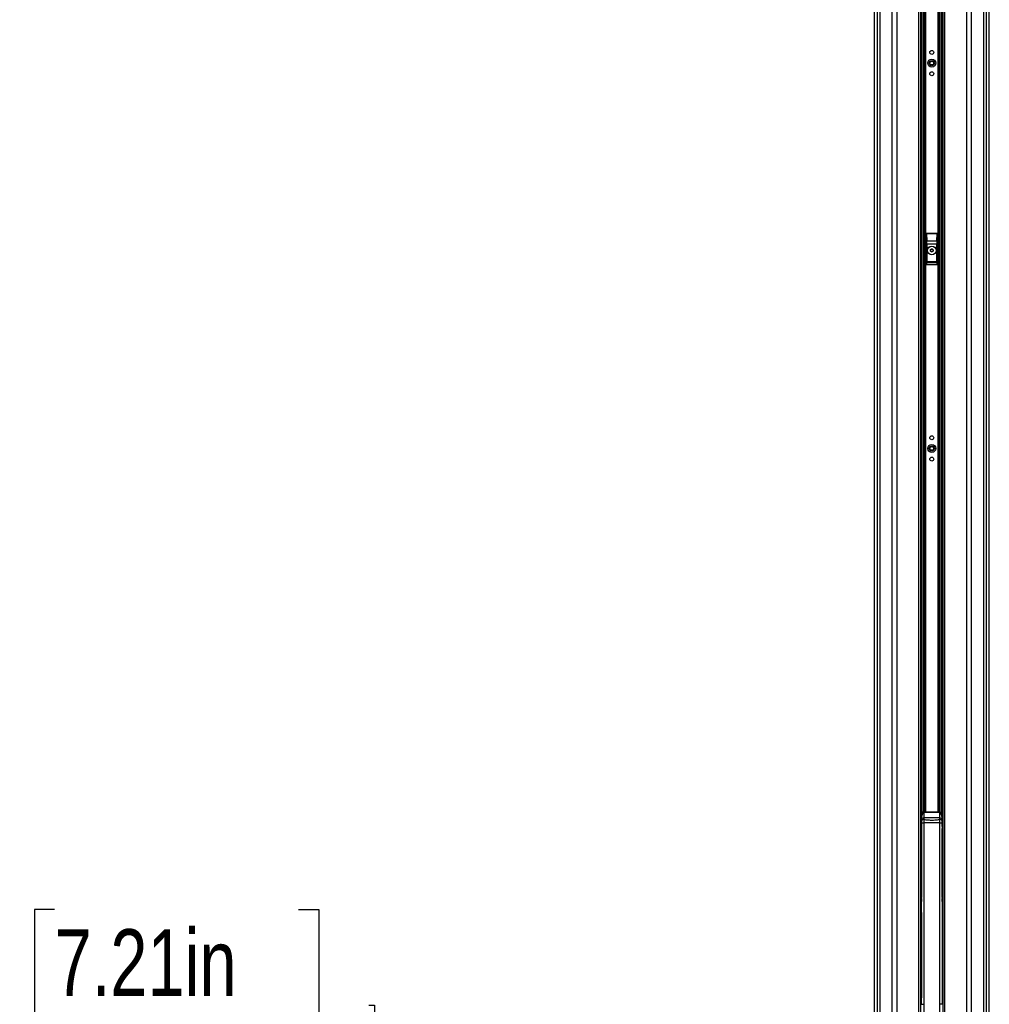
# Model space of a CAD drawing. Header units: millimetres. Extents: x 20 to 26560, y 16 to 18133.
# Tile 96 of 106: x 20504 to 22689, y 1923 to 4141. Entities that reach past the tile are written whole.
import ezdxf

# ---------------------------------------------------------------- set-up
doc = ezdxf.new("R2010")
doc.units = ezdxf.units.MM
doc.header["$LTSCALE"] = 2
doc.layers.add('COMPONENT_GEOMETRY', color=7, linetype='Continuous')
doc.styles.add('SLDTEXTSTYLE0', font='TXT', dxfattribs={"width": 0.75})
doc.dimstyles.new('SLDDIMSTYLE1', dxfattribs={"dimtxt": 150, "dimasz": 6.604, "dimexe": 0, "dimexo": 0.0625, "dimgap": 37.5, "dimtad": 0, "dimtih": 1, "dimtoh": 1, "dimdec": 0, "dimrnd": 1e-09, "dimzin": 12, "dimdsep": 46, "dimtxsty": 'SLDTEXTSTYLE0', "dimsah": 1, "dimcen": 0.09, "dimadec": 0, "dimazin": 3, "dimtfac": 1, "dimtdec": 0, "dimtofl": 0, "dimtmove": 0, "dimatfit": 3, "dimfxl": 1, "dimfrac": 2, "dimtolj": 1, "dimtzin": 12, "dimarcsym": 0})

# ---------------------------------------------------------------- blocks, each defined once
blk = doc.blocks.new('_D_6')
at = {"layer": 'COMPONENT_GEOMETRY', "color": 7}
for p, q in [((20582.9, 2137.2), (20537.2, 2137.2)), ((20537.2, 2137.2), (20537.2, 1899.1)), ((21132.7, 2137.2), (21178.4, 2137.2)), ((21178.4, 2137.2), (21178.4, 1899.1)), ((21291.1, 1921.2), (21303.8, 1921.2)), ((21303.8, 1921.2), (21303.8, 1694.5)), ((20537.2, 1899.1), (20582.9, 1899.1)), ((21178.4, 1899.1), (21132.7, 1899.1)), ((22359, 1694.5), (21297.4, 1694.5)), ((21303.8, 1328.2), (21303.8, 1694.5)), ((21715.1, 1328.2), (21297.4, 1328.2))]:
    blk.add_line(p, q, dxfattribs=at)
for points in [[(21303.8, 1694.5), (21302.7, 1687.8), (21304.8, 1687.8)], [(21303.8, 1328.2), (21304.8, 1334.8), (21302.7, 1334.8)]]:
    blk.add_solid(points, dxfattribs=at)
at = {"layer": 'COMPONENT_GEOMETRY', "color": 7, "char_height": 150, "attachment_point": 1, "style": 'SLDTEXTSTYLE0'}
for s, insert in [('7.21in', (20582.9, 2092.5)), ('183mm', (20504.1, 1868))]:
    blk.add_mtext(s, dxfattribs=dict(at, insert=insert))

msp = doc.modelspace()

# ---------------------------------------------------------------- linework, layer by layer
at = {"color": 7, "linetype": 'Continuous', "lineweight": 25}
for p, q in [((22429.93, 5984.44), (22429.93, 1767.45)), ((22689.06, 1767.45), (22689.06, 5984.44)), ((22534.86, 1767.45), (22534.86, 5365.36)), ((22584.14, 5365.2), (22584.14, 1767.45)), ((22547.49, 3659.45), (22547.67, 3659.27)), ((22571.5, 3659.45), (22547.49, 3659.45)), ((22571.32, 3659.27), (22571.5, 3659.45)), ((22546.5, 3658.45), (22546.5, 3590.45)), ((22546.67, 3658.28), (22546.5, 3658.45)), ((22547, 3642.7), (22546.67, 3658.28)), ((22547.67, 3659.27), (22547.67, 3658.65)), ((22547.67, 3659.27), (22571.32, 3659.27)), ((22547.67, 3658.65), (22548, 3643.07)), ((22571.32, 3658.65), (22547.67, 3658.65)), ((22548, 3643.07), (22570.99, 3643.07)), ((22570.99, 3643.07), (22571.32, 3658.65)), ((22571.32, 3659.27), (22571.32, 3658.65)), ((22572.32, 3658.28), (22571.99, 3642.7)), ((22572.5, 3658.45), (22572.32, 3658.28)), ((22572.5, 3590.45), (22572.5, 3658.45)), ((22547.08, 3596.34), (22547.08, 3635.58)), ((22547.08, 3635.58), (22548.07, 3635.58)), ((22548.07, 3635.58), (22548.07, 3596.34)), ((22570.92, 3635.58), (22548.07, 3635.58)), ((22556.47, 3619.76), (22556.52, 3623.23)), ((22559.44, 3617.99), (22556.47, 3619.76)), ((22556.52, 3623.23), (22559.55, 3624.92)), ((22562.47, 3619.67), (22559.44, 3617.99)), ((22559.55, 3624.92), (22562.52, 3623.14)), ((22562.52, 3623.14), (22562.47, 3619.67)), ((22570.92, 3596.34), (22570.92, 3635.58)), ((22571.92, 3635.58), (22570.92, 3635.58)), ((22571.92, 3635.58), (22571.92, 3596.34)), ((22547.08, 3596.34), (22548.07, 3596.34)), ((22570.96, 3594.36), (22548.03, 3594.36)), ((22548.07, 3596.34), (22570.92, 3596.34)), ((22571.92, 3596.34), (22570.92, 3596.34)), ((22547.49, 3589.45), (22571.5, 3589.45)), ((22547.58, 3590.53), (22571.41, 3590.53)), ((22534.9, 2351.45), (22534.86, 2351.45)), ((22534.9, 2339.45), (22534.9, 2353.95)), ((22538.62, 2354.95), (22535.9, 2354.95)), ((22538.62, 2354.93), (22539.09, 2354.91)), ((22541.75, 2356.45), (22541.5, 2356.01)), ((22541.5, 2356.01), (22541.5, 2355.49)), ((22541.5, 2355.49), (22541.5, 2343.28)), ((22577.5, 2355.49), (22541.5, 2355.49)), ((22577.25, 2356.45), (22541.75, 2356.45)), ((22577.5, 2356.01), (22577.25, 2356.45)), ((22577.5, 2355.49), (22577.5, 2356.01)), ((22577.5, 2343.28), (22577.5, 2355.49)), ((22579.9, 2354.91), (22580.37, 2354.93)), ((22583.1, 2354.95), (22580.37, 2354.95)), ((22584.1, 2353.95), (22584.1, 2324.95)), ((22584.14, 2351.45), (22584.1, 2351.45)), ((22534.9, 2324.95), (22534.9, 2339.45)), ((22536.5, 2338.58), (22536.5, 2345.48)), ((22536.5, 2336.13), (22536.5, 2338.58)), ((22536.5, 2332.53), (22541.27, 2332.53)), ((22536.5, 1923.46), (22536.5, 2332.53)), ((22541.27, 2332.53), (22541.27, 1923.46)), ((22541.5, 2343.28), (22541.5, 2339.71)), ((22577.5, 2343.28), (22541.5, 2343.28)), ((22577.5, 2339.71), (22577.5, 2343.28)), ((22577.72, 2332.53), (22582.5, 2332.53)), ((22577.72, 1923.46), (22577.72, 2332.53)), ((22582.5, 2345.48), (22582.5, 2338.58)), ((22582.5, 2338.58), (22582.5, 2336.13)), ((22582.5, 2332.53), (22582.5, 1923.46)), ((22534.86, 2327.45), (22534.9, 2327.45)), ((22535.9, 2323.95), (22536.5, 2323.95)), ((22536.27, 2317.24), (22536.27, 2311.66)), ((22536.48, 2319.38), (22536.37, 2319.24)), ((22536.37, 2309.66), (22536.48, 2309.52)), ((22536.48, 2321.38), (22536.48, 2319.38)), ((22536.48, 2309.52), (22536.48, 2307.52)), ((22582.5, 2323.95), (22583.1, 2323.95)), ((22582.62, 2319.24), (22582.51, 2319.38)), ((22582.51, 2309.52), (22582.62, 2309.66)), ((22582.51, 2307.52), (22582.51, 2309.52)), ((22582.72, 2311.66), (22582.72, 2317.24)), ((22584.1, 2327.45), (22584.14, 2327.45)), ((22535.72, 2134.09), (22535.72, 2149.74)), ((22535.72, 2134.02), (22535.72, 2134.09)), ((22583.27, 2134.09), (22583.27, 2149.74)), ((22583.27, 2134.02), (22583.27, 2134.09)), ((22535.72, 1938.98), (22535.72, 2128.16)), ((22536.17, 2128.16), (22535.72, 2128.16)), ((22536.17, 2128.16), (22536.17, 1938.98)), ((22582.82, 2128.16), (22582.82, 1938.98)), ((22582.82, 2128.16), (22583.27, 2128.16)), ((22583.27, 1938.98), (22583.27, 2128.16)), ((22536.17, 1938.98), (22535.72, 1938.98)), ((22535.76, 1938.1), (22536.17, 1938.1)), ((22536.17, 1938.98), (22536.17, 1938.1)), ((22582.82, 1938.98), (22583.27, 1938.98)), ((22582.82, 1938.98), (22582.82, 1938.1)), ((22583.24, 1938.1), (22582.82, 1938.1)), ((22535.71, 1924.45), (22536.11, 1924.45)), ((22536.5, 1923.46), (22541.27, 1923.46)), ((22582.5, 1923.46), (22577.72, 1923.46)), ((22582.88, 1924.45), (22583.29, 1924.45))]:
    msp.add_line(p, q, dxfattribs=at)
at = {"color": 8, "linetype": 'Continuous', "lineweight": 25}
for p, q in [((22429.94, 5984.44), (22429.94, 1767.45)), ((22436.74, 1767.45), (22436.74, 5982.2)), ((22442.21, 5981.98), (22442.21, 1767.45)), ((22470.46, 1767.45), (22470.46, 5979.93)), ((22480.66, 5979.42), (22480.66, 1767.45)), ((22638.33, 1767.45), (22638.33, 5979.42)), ((22648.53, 5979.93), (22648.53, 1767.45)), ((22676.78, 1767.45), (22676.78, 5981.98)), ((22682.25, 5982.2), (22682.25, 1767.45)), ((22689.05, 1767.45), (22689.05, 5984.44)), ((22530.57, 1767.45), (22530.57, 5370.18)), ((22588.43, 5370.31), (22588.43, 1767.45)), ((22537.78, 2354.95), (22537.78, 5362.78)), ((22540.61, 5360.85), (22540.61, 2356.28)), ((22543.61, 2356.45), (22543.61, 5359.18)), ((22545.02, 5358.5), (22545.02, 2356.45)), ((22573.97, 2356.45), (22573.97, 5358.47)), ((22575.38, 5359.19), (22575.38, 2356.45)), ((22578.38, 2356.28), (22578.38, 5360.83)), ((22581.21, 5362.79), (22581.21, 2354.95)), ((22535.9, 2354.95), (22535.9, 2339.45)), ((22583.1, 2323.95), (22583.1, 2354.95)), ((22535.9, 2339.45), (22535.9, 2323.95)), ((22534.86, 2321.38), (22536.48, 2321.38)), ((22536.27, 2317.24), (22534.86, 2317.24)), ((22536.27, 2311.66), (22534.86, 2311.66)), ((22534.86, 2307.52), (22536.48, 2307.52)), ((22536.5, 2317.24), (22536.27, 2317.24)), ((22536.27, 2311.66), (22536.5, 2311.66)), ((22536.37, 2319.24), (22536.5, 2319.24)), ((22536.5, 2309.66), (22536.37, 2309.66)), ((22536.48, 2323.95), (22536.48, 2321.38)), ((22536.48, 2321.38), (22536.5, 2321.38)), ((22536.5, 2319.38), (22536.48, 2319.38)), ((22536.48, 2309.52), (22536.5, 2309.52)), ((22536.48, 2307.52), (22536.48, 2167.96)), ((22536.5, 2307.52), (22536.48, 2307.52)), ((22582.5, 2321.38), (22584.14, 2321.38)), ((22582.51, 2319.38), (22582.5, 2319.38)), ((22582.5, 2319.24), (22582.62, 2319.24)), ((22582.72, 2317.24), (22582.5, 2317.24)), ((22582.5, 2311.66), (22582.72, 2311.66)), ((22582.62, 2309.66), (22582.5, 2309.66)), ((22582.5, 2309.52), (22582.51, 2309.52)), ((22582.51, 2307.52), (22582.5, 2307.52)), ((22582.51, 2167.96), (22582.51, 2307.52)), ((22584.14, 2307.52), (22582.51, 2307.52)), ((22584.14, 2317.24), (22582.72, 2317.24)), ((22584.14, 2311.66), (22582.72, 2311.66)), ((22536.5, 2134.02), (22535.72, 2134.02)), ((22536.5, 2130.21), (22536.17, 2128.32)), ((22582.5, 2134.02), (22583.27, 2134.02)), ((22582.5, 2130.21), (22582.82, 2128.32))]:
    msp.add_line(p, q, dxfattribs=at)
at = {"color": 8, "linetype": 'Continuous', "lineweight": 25, "flags": 128}
for points in [[(22536.17, 2128.32), (22536.37, 2128.32), (22536.5, 2128.33)], [(22536.17, 2128.16), (22536.37, 2128.17), (22536.5, 2128.17)], [(22582.82, 2128.32), (22582.63, 2128.32), (22582.5, 2128.33)], [(22582.82, 2128.16), (22582.63, 2128.17), (22582.5, 2128.17)], [(22536.17, 1938.98), (22536.37, 1938.98), (22536.5, 1938.99)], [(22536.17, 1938.1), (22536.37, 1938.12), (22536.5, 1938.15)], [(22582.82, 1938.98), (22582.63, 1938.98), (22582.5, 1938.99)], [(22582.82, 1938.1), (22582.62, 1938.12), (22582.5, 1938.15)]]:
    msp.add_lwpolyline(points, dxfattribs=at)
at = {"color": 7, "linetype": 'Continuous', "lineweight": 25}
for centre, radius in [((22559.5, 4067.45), 4.5), ((22559.5, 4043.45), 9), ((22559.5, 4043.45), 5.83), ((22559.5, 4043.45), 4.13), ((22559.5, 4019.45), 4.5), ((22559.5, 3621.45), 10), ((22559.5, 3621.45), 9.97), ((22559.5, 3621.45), 9.75), ((22559.5, 3199.45), 4.5), ((22559.5, 3175.45), 9), ((22559.5, 3175.45), 5.83), ((22559.5, 3175.45), 4.13), ((22559.5, 3151.45), 4.5)]:
    msp.add_circle(centre, radius, dxfattribs=at)
for centre, radius, start, end in [((22547.67, 3658.27), 1, 90.1836, 179.8164), ((22547.49, 3657.61), 1.05, 80.0965, 141.02772), ((22547.82, 3642.04), 1.05, 80.0965, 141.02772), ((22571.17, 3642.04), 1.05, 38.97228, 99.9035), ((22571.32, 3658.27), 1, 0.1836, 89.8164), ((22571.5, 3657.61), 1.05, 38.97228, 99.9035), ((22559.5, 3621.45), 3, 119.14683, 179.14683), ((22559.5, 3621.45), 3, 179.14683, 239.14683), ((22559.5, 3621.45), 3, 239.14683, 299.14683), ((22559.5, 3621.45), 3, 59.14683, 119.14683), ((22559.5, 3621.45), 3, 299.14683, 359.14683), ((22559.5, 3621.45), 3, 359.14683, 59.14683), ((22548.03, 3595.36), 1, 180.65691, 269.74871), ((22570.96, 3595.36), 1, 270.25129, 359.34309), ((22547.49, 3591.46), 0.937, 192.96226, 275.25273), ((22571.5, 3591.46), 0.937, 264.74727, 347.03774), ((22535.9, 2353.95), 1, 90, 180), ((22541.49, 2350.92), 5.09, 89.9128, 127.76482), ((22541.49, 2350.24), 5.25, 89.92341, 117.20357), ((22577.5, 2350.92), 5.09, 52.23518, 90.0872), ((22577.5, 2350.24), 5.25, 62.79643, 90.07659), ((22583.1, 2353.95), 1, 0, 90), ((22541.35, 2338.43), 4.86, 88.27953, 178.16942), ((22540.89, 2335.28), 4.47, 82.18873, 169.06833), ((22577.64, 2338.43), 4.86, 1.83058, 91.72047), ((22578.1, 2335.28), 4.47, 10.93167, 97.81127), ((22535.9, 2324.95), 1, 180, 270), ((22583.1, 2324.95), 1, 270, 0)]:
    msp.add_arc(centre, radius, start, end, dxfattribs=at)
at = {"color": 8, "linetype": 'Continuous', "lineweight": 25}
for centre, radius, start, end in [((22536.48, 2321.39), 2, 215.57209, 269.94165), ((22536.38, 2321.24), 2, 220.60347, 269.94172), ((22536.38, 2307.66), 2, 90.05828, 139.39653), ((22536.48, 2307.52), 2, 90.05784, 144.42842), ((22582.51, 2307.52), 2, 35.57209, 89.94165), ((22582.62, 2321.24), 2, 270.05775, 319.39706), ((22582.62, 2307.66), 2, 40.60294, 89.94225), ((22535.61, 2054.53), 95.21, 89.93418, 90.45559), ((22535.61, 2038.88), 95.21, 89.93418, 90.45559), ((22535.61, 2038.82), 95.21, 89.93326, 90.45466), ((22583.38, 2054.53), 95.21, 89.54441, 90.06582), ((22583.38, 2038.88), 95.21, 89.54441, 90.06582), ((22583.38, 2038.82), 95.21, 89.54534, 90.06674), ((22535.61, 2119.6), 8.56, 89.27127, 95.07552), ((22583.38, 2119.6), 8.56, 84.92448, 90.72873), ((22535.61, 1930.42), 8.56, 89.27127, 95.07552), ((22535.75, 1937.09), 1.01, 89.84157, 152.25684), ((22583.24, 1937.09), 1.01, 27.74316, 90.15843), ((22583.38, 1930.42), 8.56, 84.92448, 90.72873)]:
    msp.add_arc(centre, radius, start, end, dxfattribs=at)
at = {"color": 7, "linetype": 'Continuous', "lineweight": 25}
for centre, major_axis, ratio, start_param, end_param in [((22547.5, 3658.45), (-0.709, 0.709), 0.9972647, 5.4991567, 7.0672139), ((22571.49, 3658.45), (0.709, 0.709), 0.9972647, 5.4991567, 7.0672139), ((22546.08, 3635.58), (0, 19), 0.0524078, 4.712389, 5.0963614), ((22547.08, 3635.58), (0, 20), 0.0497874, 4.712389, 5.0963614), ((22571.91, 3635.58), (0, 20), 0.0497874, 1.1868239, 1.5707963), ((22572.91, 3635.58), (0, 19), 0.0524078, 1.1868239, 1.5707963), ((22547.13, 3580.23), (0, 15.25), 0.0524078, 0.1298247, 0.7631125), ((22547.02, 3596.34), (0, 1), 0.0524078, 3.2714173, 4.712389), ((22548.13, 3580.23), (0, 14.25), 0.0560842, 0.1298247, 0.7631125), ((22548.02, 3596.34), (0, 2), 0.0262039, 3.2714173, 4.712389), ((22570.97, 3596.34), (0, 2), 0.0262039, 1.5707963, 3.011768), ((22570.86, 3580.23), (0, 14.25), 0.0560842, 5.5200728, 6.1533606), ((22571.97, 3596.34), (0, 1), 0.0524078, 1.5707963, 3.011768), ((22571.86, 3580.23), (0, 15.25), 0.0524078, 5.5200728, 6.1533606), ((22546.47, 3593.42), (0, 3), 0.0524078, 3.2957494, 3.9047052), ((22547.47, 3593.42), (0, 4), 0.0393058, 3.270191, 3.9047052), ((22571.52, 3593.42), (0, 4), 0.0393058, 2.3784801, 3.0129943), ((22572.52, 3593.42), (0, 3), 0.0524078, 2.3784801, 2.9874359), ((22536.38, 2317.24), (0, 2), 0.0523718, 0.0349066, 1.5707963), ((22536.38, 2311.66), (0, 2), 0.0523718, 1.5707963, 3.1066861), ((22582.51, 2321.38), (0.9, 1.8), 0.957304, 3.6229646, 4.6102593), ((22582.61, 2317.24), (0, 2), 0.0523718, 4.712389, 6.2482787), ((22582.61, 2311.66), (0, 2), 0.0523718, 3.1764992, 4.712389), ((22634.76, 2149.82), (62.32, 78.32), 0.9991143, 2.0547902, 2.1917286), ((22484.24, 2149.82), (-62.32, 78.32), 0.9991143, 4.0914567, 4.2283951), ((22538.71, 2134.6), (0.17, 98), 0.0258627, 1.6349503, 1.6365712), ((22580.28, 2134.6), (-0.17, 98), 0.0258627, 4.6466141, 4.648235), ((22535.7, 1931.45), (0.01, 7), 0.0223966, 3.2073565, 5.9645524), ((22535.78, 1939.05), (0.003, 1), 0.0522581, 1.6367074, 2.8231069), ((22536.1, 1931.45), (0.01, 7), 0.029862, 3.2073822, 5.9645781), ((22582.9, 1931.45), (-0.01, 7), 0.029862, 0.3186072, 3.0758031), ((22583.3, 1931.45), (-0.01, 7), 0.0223966, 0.3186329, 3.0758288), ((22583.22, 1939.05), (-0.003, 1), 0.0522581, 3.4600784, 4.6464779), ((22535.7, 1931.45), (-0.01, 7), 0.0223966, 3.0758288, 3.1415596), ((22536.1, 1931.45), (-0.01, 7), 0.029862, 3.0758031, 3.1415339), ((22582.9, 1931.45), (0.01, 7), 0.029862, 3.1416514, 3.2073822), ((22583.3, 1931.45), (0.01, 7), 0.0223966, 3.1416257, 3.2073565)]:
    msp.add_ellipse(centre, major_axis=major_axis, ratio=ratio, start_param=start_param, end_param=end_param, dxfattribs=at)
at = {"color": 8, "linetype": 'Continuous', "lineweight": 25}
for centre, major_axis, start_param, end_param in [((22634.76, 2149.82), (61.61, 77.6), 2.1172196, 2.2422785), ((22484.24, 2149.82), (-61.61, 77.6), 4.0409068, 4.1659657)]:
    msp.add_ellipse(centre, major_axis=major_axis, ratio=0.9990942, start_param=start_param, end_param=end_param, dxfattribs=at)
at = {"color": 7, "linetype": 'Continuous', "lineweight": 25}
for points, knots in [([(22547.49, 3589.45), (22547.38, 3589.46), (22547.16, 3589.48), (22546.86, 3589.66), (22546.63, 3589.91), (22546.51, 3590.19), (22546.5, 3590.38), (22546.5, 3590.45)], [0, 0, 0, 0, 0.2130781, 0.4261656, 0.6391551, 0.8530347, 1, 1, 1, 1]), ([(22572.5, 3590.45), (22572.49, 3590.34), (22572.46, 3590.11), (22572.29, 3589.81), (22572.03, 3589.58), (22571.76, 3589.47), (22571.57, 3589.46), (22571.5, 3589.45)], [0, 0, 0, 0, 0.2172718, 0.4346343, 0.6498984, 0.8634124, 1, 1, 1, 1]), ([(22539.09, 2354.91), (22539.26, 2354.88), (22539.74, 2354.78), (22540.4, 2354.52), (22540.92, 2354.15), (22540.75, 2353.61), (22539.33, 2352.52), (22537.78, 2350.42), (22536.65, 2347.73), (22536.54, 2346.06), (22536.5, 2345.48)], [0, 0, 0, 0, 0.0634676, 0.1791096, 0.2404601, 0.2863194, 0.4239444, 0.6974615, 0.8935594, 1, 1, 1, 1]), ([(22541.74, 2356.45), (22541.23, 2356.4), (22540.18, 2356.31), (22538.89, 2355.75), (22538.34, 2355.14), (22538.18, 2354.95)], [0, 0, 0, 0, 0.3922763, 0.814931, 1, 1, 1, 1]), ([(22580.84, 2354.95), (22580.71, 2355.1), (22580.2, 2355.69), (22578.99, 2356.21), (22577.84, 2356.49), (22577.31, 2356.44), (22577.24, 2356.43)], [0, 0, 0, 0, 0.1432557, 0.5801773, 0.9447421, 1, 1, 1, 1]), ([(22582.5, 2345.48), (22582.48, 2345.81), (22582.42, 2347.24), (22581.51, 2349.99), (22579.89, 2352.19), (22578.59, 2353.4), (22578.08, 2353.9), (22578.24, 2354.4), (22579.09, 2354.74), (22579.68, 2354.86), (22579.9, 2354.91)], [0, 0, 0, 0, 0.0604401, 0.2587902, 0.5548896, 0.6705726, 0.7319448, 0.7778204, 0.9154941, 1, 1, 1, 1]), ([(22536.5, 2332.53), (22536.5, 2333.2), (22536.5, 2334.42), (22536.5, 2335.57), (22536.5, 2336.05), (22536.5, 2336.13)], [0, 0, 0, 0, 0.496946, 0.9190127, 1, 1, 1, 1]), ([(22541.5, 2339.71), (22541.49, 2339.56), (22541.45, 2338.61), (22541.36, 2336.31), (22541.3, 2333.86), (22541.27, 2332.53)], [0, 0, 0, 0, 0.0809636, 0.5029455, 1, 1, 1, 1]), ([(22577.72, 2332.53), (22575.91, 2332.46), (22570, 2332.22), (22557.84, 2331.96), (22547.5, 2332.32), (22541.27, 2332.53)], [0, 0, 0, 0, 0.1493189, 0.4868131, 1, 1, 1, 1]), ([(22541.5, 2339.71), (22544.61, 2339.37), (22550.87, 2338.69), (22561.08, 2338.38), (22569.99, 2338.86), (22575.66, 2339.5), (22577.5, 2339.71)], [0, 0, 0, 0, 0.2612514, 0.5245178, 0.8454398, 1, 1, 1, 1]), ([(22577.72, 2332.53), (22577.69, 2333.86), (22577.63, 2336.31), (22577.55, 2338.61), (22577.5, 2339.56), (22577.5, 2339.71)], [0, 0, 0, 0, 0.4970545, 0.9190364, 1, 1, 1, 1]), ([(22582.5, 2336.13), (22582.5, 2336.05), (22582.5, 2335.57), (22582.5, 2334.42), (22582.5, 2333.2), (22582.5, 2332.53)], [0, 0, 0, 0, 0.0809873, 0.503054, 1, 1, 1, 1]), ([(22535.72, 2128.16), (22535.72, 2128.64), (22535.72, 2129.6), (22535.72, 2131.06), (22535.72, 2132.54), (22535.72, 2133.53), (22535.72, 2134.02)], [0, 0, 0, 0, 0.2413219, 0.4942146, 0.7471073, 1, 1, 1, 1]), ([(22583.27, 2128.16), (22583.27, 2128.64), (22583.27, 2129.6), (22583.27, 2131.06), (22583.27, 2132.54), (22583.27, 2133.53), (22583.27, 2134.02)], [0, 0, 0, 0, 0.2413219, 0.4942146, 0.7471073, 1, 1, 1, 1]), ([(22534.74, 1925.18), (22534.75, 1925.14), (22534.78, 1925.05), (22534.9, 1924.84), (22535.11, 1924.63), (22535.39, 1924.48), (22535.61, 1924.47), (22535.71, 1924.46)], [0, 0, 0, 0, 0.1586772, 0.3323425, 0.5503157, 0.7943253, 1, 1, 1, 1]), ([(22534.86, 1924.95), (22534.87, 1924.91), (22534.94, 1924.77), (22535.16, 1924.6), (22535.42, 1924.49), (22535.61, 1924.47), (22535.68, 1924.47), (22535.7, 1924.47)], [0, 0, 0, 0, 0.1198022, 0.4507407, 0.78177, 0.9583708, 1, 1, 1, 1]), ([(22536.5, 1924.37), (22536.44, 1924.4), (22536.32, 1924.45), (22536.18, 1924.47), (22536.11, 1924.47), (22536.1, 1924.47)], [0, 0, 0, 0, 0.4682141, 0.9121834, 1, 1, 1, 1]), ([(22536.11, 1924.43), (22536.17, 1924.44), (22536.31, 1924.45), (22536.43, 1924.39), (22536.5, 1924.36)], [0, 0, 0, 0, 0.42626693, 1, 1, 1, 1]), ([(22541.27, 1923.46), (22541.28, 1918.37), (22541.32, 1904.6), (22541.65, 1890.84), (22541.86, 1882.18)], [0, 0, 0, 0, 0.3702147, 1, 1, 1, 1]), ([(22577.14, 1882.18), (22577.35, 1890.84), (22577.68, 1904.6), (22577.71, 1918.37), (22577.72, 1923.46)], [0, 0, 0, 0, 0.6297853, 1, 1, 1, 1]), ([(22582.5, 1924.37), (22582.56, 1924.4), (22582.67, 1924.45), (22582.81, 1924.47), (22582.88, 1924.47), (22582.9, 1924.47)], [0, 0, 0, 0, 0.4682141, 0.9121834, 1, 1, 1, 1]), ([(22582.5, 1924.36), (22582.51, 1924.37), (22582.63, 1924.44), (22582.77, 1924.45), (22582.9, 1924.45)], [0, 0, 0, 0, 0.1524116, 1, 1, 1, 1]), ([(22583.29, 1924.47), (22583.36, 1924.47), (22583.55, 1924.46), (22583.81, 1924.59), (22584.02, 1924.76), (22584.16, 1924.94), (22584.23, 1925.09), (22584.25, 1925.15), (22584.26, 1925.18)], [0, 0, 0, 0, 0.1632912, 0.3927312, 0.5822778, 0.7466136, 0.8881397, 1, 1, 1, 1]), ([(22584.14, 1924.95), (22584.12, 1924.91), (22584.05, 1924.77), (22583.83, 1924.6), (22583.57, 1924.49), (22583.38, 1924.47), (22583.31, 1924.47), (22583.3, 1924.47)], [0, 0, 0, 0, 0.1198022, 0.4507407, 0.78177, 0.9583708, 1, 1, 1, 1])]:
    msp.add_open_spline(points, degree=3, knots=knots, dxfattribs=at)

# ---------------------------------------------------------------- dimensions: what is measured, and where the dimension line sits
at = {"layer": 'COMPONENT_GEOMETRY', "color": 7}
dim = msp.add_linear_dim(base=(21303.75, 1694.45), p1=(21717.6, 1328.16), p2=(22361.5, 1694.45), angle=90, dimstyle='SLDDIMSTYLE1', dxfattribs=at)
dim.commit()
dim.dimension.update_dxf_attribs({"geometry": '_D_6', "text_midpoint": (21303.75, 1921.18), "dimtype": 160})

doc.saveas('drawing.dxf')
